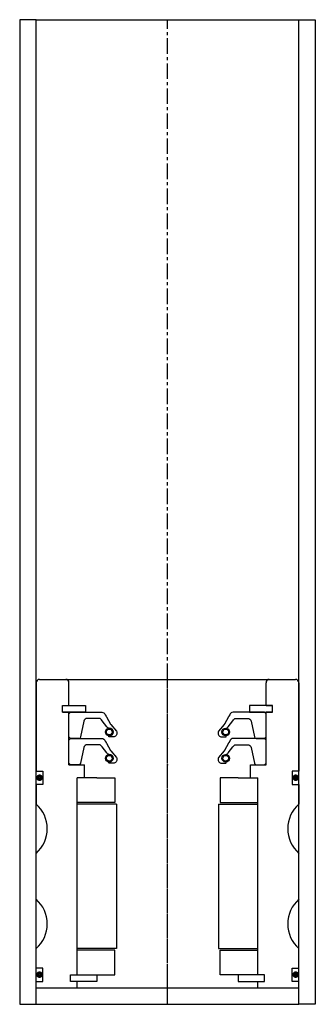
# Model space of a CAD drawing. Extents: x -45 to 45, y -10 to 290.
import ezdxf

# ---------------------------------------------------------------- set-up
doc = ezdxf.new("R2010")
doc.units = 0
doc.header["$LTSCALE"] = 0.15
doc.linetypes.add('CENTER', pattern=[50.8, 31.75, -6.35, 6.35, -6.35])
doc.layers.get('0').update_dxf_attribs({"linetype": 'CONTINUOUS'})
doc.layers.add('CENTER', color=9, linetype='CENTER')

msp = doc.modelspace()

# ---------------------------------------------------------------- linework, layer by layer
for p, q in [((-40, 290), (-45, 290)), ((-45, 290), (-45, -10)), ((-40, -10), (-40, 290)), ((-40, 290), (40, 290)), ((40, -10), (40, 290)), ((40, 290), (45, 290)), ((45, 290), (45, -10)), ((-40, 88), (-40, 61)), ((-39, 89), (39, 89)), ((-30, 81), (-30, 88)), ((30, 81), (30, 88)), ((40, 88), (40, 61)), ((-32, 79), (-32, 81)), ((-32, 81), (-30, 81)), ((-32, 79), (-32, 81)), ((-32, 81), (-30, 81)), ((-32, 79), (-32, 81)), ((-32, 81), (-30, 81)), ((-30, 81), (-25, 81)), ((-25, 81), (-25, 79)), ((30, 81), (25, 81)), ((25, 81), (25, 79)), ((30, 81), (32, 81)), ((32, 81), (30, 81)), ((32, 81), (30, 81)), ((32, 81), (30, 81)), ((32, 79), (32, 81)), ((32, 79), (32, 81)), ((32, 79), (32, 81)), ((32, 79), (32, 81)), ((-32, 79), (-30, 79)), ((-30, 79), (-32, 79)), ((-30, 79), (-32, 79)), ((-30, 63), (-30, 79)), ((-25, 79), (-30, 79)), ((25, 79), (30, 79)), ((30, 63), (30, 79)), ((30, 79), (32, 79)), ((32, 79), (30, 79)), ((30, 79), (32, 79)), ((30, 79), (32, 79)), ((-30, 63), (-25.25, 63)), ((-25.25, 59), (-25.25, 63)), ((25.25, 59), (25.25, 63)), ((25.25, 63), (30, 63)), ((-40, 61), (-38, 61)), ((-38, 61), (-38, 57)), ((40, 61), (38, 61)), ((38, 61), (38, 57)), ((-38, 57), (-40, 57)), ((-40, 57), (-40, 51)), ((-27.5, -1), (-27.5, 59)), ((-25.25, 59), (-27.5, 59)), ((-27.5, -1), (-27.5, 59)), ((-21.5, 59), (-27.5, 59)), ((-21.5, 59), (-16, 59)), ((-16, 59), (-16, 51.5)), ((21.5, 59), (16, 59)), ((16, 59), (16, 51.5)), ((21.5, 59), (27.5, 59)), ((25.25, 59), (27.5, 59)), ((27.5, -1), (27.5, 59)), ((27.5, -1), (27.5, 59)), ((38, 57), (40, 57)), ((40, 57), (40, 51)), ((-16, 51.5), (-27.5, 51.5)), ((-15.5, 51), (-27.5, 51)), ((-15.5, 51), (-15.5, 7)), ((15.5, 51), (15.5, 7)), ((15.5, 51), (27.5, 51)), ((16, 51.5), (27.5, 51.5)), ((-40, 22), (-40, 36)), ((40, 22), (40, 36)), ((-40, 1), (-40, 7)), ((-15.5, 7), (-27.5, 7)), ((-16, 6.5), (-27.5, 6.5)), ((-16, -1), (-16, 6.5)), ((15.5, 7), (27.5, 7)), ((16, -1), (16, 6.5)), ((16, 6.5), (27.5, 6.5)), ((40, 1), (40, 7)), ((-38, 1), (-40, 1)), ((-38, -3), (-38, 1)), ((38, -3), (38, 1)), ((38, 1), (40, 1)), ((-40, -5), (-40, -3)), ((-40, -3), (-38, -3)), ((-29.5, -3), (-29.5, -1)), ((-29.5, -1), (-27.5, -1)), ((-29.5, -3), (-29.5, -1)), ((-29.5, -1), (-27.5, -1)), ((-27.5, -3), (-29.5, -3)), ((-27.5, -3), (-29.5, -3)), ((-27.5, -1), (-21.5, -1)), ((-27.5, -5), (-27.5, -3)), ((-21.5, -3), (-27.5, -3)), ((-21.5, -1), (-21.5, -3)), ((-21.5, -1), (-16, -1)), ((21.5, -1), (16, -1)), ((27.5, -1), (21.5, -1)), ((21.5, -1), (21.5, -3)), ((21.5, -3), (27.5, -3)), ((29.5, -1), (27.5, -1)), ((29.5, -1), (27.5, -1)), ((27.5, -5), (27.5, -3)), ((27.5, -3), (29.5, -3)), ((27.5, -3), (29.5, -3)), ((29.5, -3), (29.5, -1)), ((29.5, -3), (29.5, -1)), ((40, -3), (38, -3)), ((40, -5), (40, -3)), ((-40, -5), (40, -5)), ((-45, -10), (-40, -10)), ((-40, -10), (40, -10)), ((45, -10), (40, -10))]:
    msp.add_line(p, q)
for points in [[(-30, 71.52), (-30, 78.52), (-29.5, 79.02), (-19.99, 79.02, -0.36857), (-19.01, 78.17), (-18.68, 77.76, 0.118812), (-18.59, 77.54), (-17.31, 75.36, -0.045671), (-17.26, 75.28), (-15.54, 73.19, -0.429276), (-16, 71.59, -0.114819), (-16.42, 71.48), (-17.74, 71.48, -1), (-17.74, 71.8, 1), (-17.74, 74.15, -0.279673), (-18.48, 74.59), (-19.91, 76.41, 0.323214), (-20.86, 77.1), (-24.45, 77.1, 0.376695), (-25.45, 76.23), (-26.46, 71.45, -0.377251), (-26.96, 71.01), (-29.5, 71.02)], [(30, 71.52), (30, 78.52), (29.5, 79.02), (19.99, 79.02, 0.36857), (19, 78.17), (18.68, 77.76, -0.118812), (18.59, 77.54), (17.31, 75.36, 0.045671), (17.26, 75.28), (15.53, 73.19, 0.429276), (16, 71.59, 0.114819), (16.42, 71.48), (17.74, 71.48, 1), (17.74, 71.8, -1), (17.74, 74.15, 0.279673), (18.48, 74.59), (19.91, 76.41, -0.323214), (20.86, 77.1), (24.45, 77.1, -0.376695), (25.45, 76.23), (26.46, 71.45, 0.377251), (26.96, 71.01), (29.5, 71.02)], [(-30, 63.51), (-30, 70.51), (-29.5, 71.01), (-19.99, 71.01, -0.36857), (-19.01, 70.17), (-18.68, 69.75, 0.118812), (-18.59, 69.53), (-17.31, 67.35, -0.045671), (-17.26, 67.27), (-15.54, 65.18, -0.429276), (-16, 63.58, -0.114819), (-16.42, 63.48), (-17.74, 63.48, -1), (-17.74, 63.79, 1), (-17.74, 66.14, -0.279673), (-18.48, 66.59), (-19.91, 68.41, 0.323214), (-20.86, 69.09), (-24.45, 69.09, 0.376695), (-25.45, 68.22), (-26.46, 63.44, -0.377251), (-26.96, 63), (-29.5, 63.01)], [(30, 63.51), (30, 70.51), (29.5, 71.01), (19.99, 71.01, 0.36857), (19, 70.17), (18.68, 69.75, -0.118812), (18.59, 69.53), (17.31, 67.35, 0.045671), (17.26, 67.27), (15.53, 65.18, 0.429276), (16, 63.58, 0.114819), (16.42, 63.48), (17.74, 63.48, 1), (17.74, 63.79, -1), (17.74, 66.14, 0.279673), (18.48, 66.59), (19.91, 68.41, -0.323214), (20.86, 69.09), (24.45, 69.09, -0.376695), (25.45, 68.22), (26.46, 63.44, 0.377251), (26.96, 63), (29.5, 63.01)]]:
    msp.add_lwpolyline(points, format="xyb", close=True)
at = {"const_width": 0.95}
for points in [[(-39.49, 59.04, 1), (-38.44, 59.04, 1)], [(38.51, 59.04, 1), (39.56, 59.04, 1)], [(-39.49, -0.96, 1), (-38.44, -0.96, 1)], [(38.51, -0.96, 1), (39.56, -0.96, 1)]]:
    msp.add_lwpolyline(points, format="xyb", close=True, dxfattribs=at)
for centre, radius in [((-17.74, 72.97), 1.17), ((-17.74, 72.97), 0.881), ((17.74, 72.97), 1.17), ((17.74, 72.97), 0.881), ((-17.74, 64.97), 1.17), ((17.74, 64.97), 1.17), ((-17.74, 64.97), 0.881), ((17.74, 64.97), 0.881)]:
    msp.add_circle(centre, radius)
for centre, radius, start, end in [((-39, 88), 1, 90, 180), ((-31, 88), 1, 0, 90), ((31, 88), 1, 90, 180), ((39, 88), 1, 0, 90), ((-46.61, 43.5), 10, 311.4096, 48.5904), ((46.61, 43.5), 10, 131.4096, 228.5904), ((-46.61, 14.5), 10, 311.4096, 48.5904), ((46.61, 14.5), 10, 131.4096, 228.5904)]:
    msp.add_arc(centre, radius, start, end)
for p in [(0, 71.02), (0, 63.01)]:
    msp.add_point(p)
at = {"layer": 'CENTER'}
for p, q in [((0, -10), (0, 290)), ((0, -5), (0, 89))]:
    msp.add_line(p, q, dxfattribs=at)

doc.saveas('drawing.dxf')
